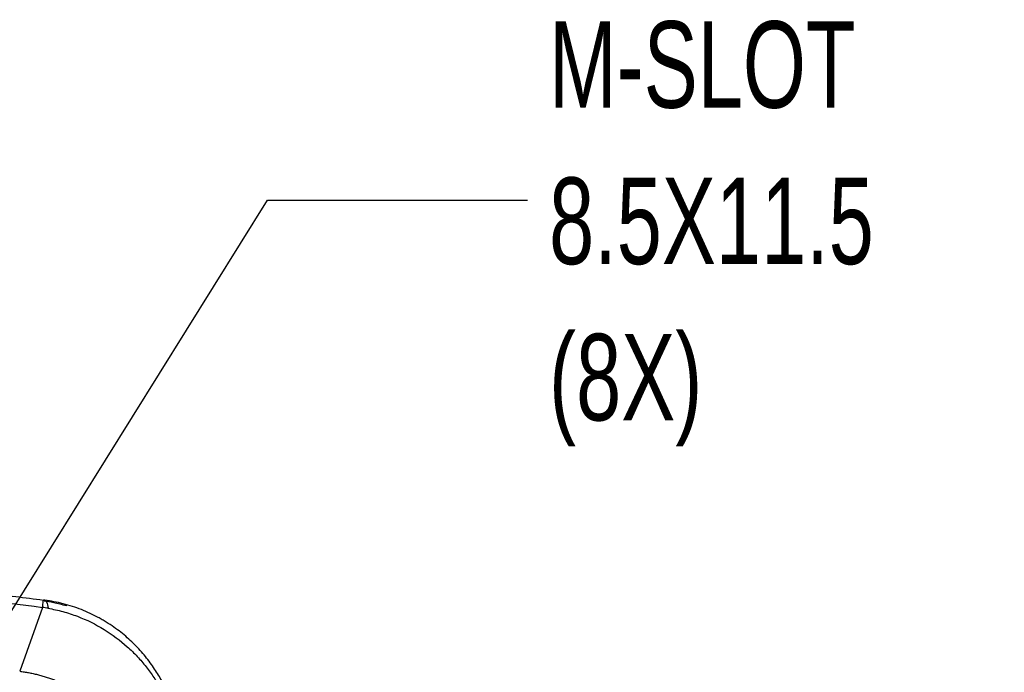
# Model space of a CAD drawing. Header units: millimetres. Extents: x 19 to 819, y 19 to 629.
# Tile 40 of 54: x 547 to 620, y 263 to 310. Entities that reach past the tile are written whole.
import ezdxf

# ---------------------------------------------------------------- set-up
doc = ezdxf.new("R2010")
doc.units = ezdxf.units.MM
doc.header["$LTSCALE"] = 3
doc.layers.add('DIMENSIONS', color=140, linetype='Continuous', lineweight=25)
doc.styles.add('SLDTEXTSTYLE0', font='TXT', dxfattribs={"width": 0.7})
doc.dimstyles.new('SLDDIMSTYLE5', dxfattribs={"dimtxt": 0.18, "dimasz": 9.906, "dimexe": 0, "dimexo": 0.0625, "dimgap": 0, "dimtad": 0, "dimtih": 1, "dimtoh": 1, "dimdec": 0, "dimrnd": 1e-09, "dimzin": 0, "dimdsep": 46, "dimtxsty": 'Standard', "dimsah": 1, "dimcen": 0.09, "dimadec": 0, "dimazin": 0, "dimtfac": 9.906, "dimtdec": 0, "dimtofl": 0, "dimtmove": 0, "dimatfit": 3, "dimfxl": 0, "dimfrac": 2, "dimtolj": 1, "dimtzin": 0, "dimarcsym": 0})

msp = doc.modelspace()

# ---------------------------------------------------------------- linework, layer by layer
msp.add_line((549.142, 267.371), (547.474, 262.688))
at = {"flags": 128}
for points in [[(549.142, 267.371), (549.159, 267.497), (549.173, 267.606), (549.185, 267.699), (549.195, 267.775), (549.202, 267.834), (549.208, 267.876), (549.211, 267.902), (549.212, 267.909)], [(549.318, 267.896), (549.357, 267.882), (549.392, 267.852), (549.426, 267.804), (549.457, 267.738), (549.485, 267.655), (549.511, 267.555), (549.534, 267.438), (549.554, 267.305)]]:
    msp.add_lwpolyline(points, dxfattribs=at)
for points, knots in [([(539.376, 269.057), (540.01, 268.99), (541.289, 268.855), (543.224, 268.639), (545.192, 268.41), (547.191, 268.167), (548.535, 267.996), (549.212, 267.909)], [0, 0, 0, 0, 0.193189, 0.389783, 0.589783, 0.793189, 1, 1, 1, 1]), ([(550.917, 267.476), (550.585, 267.562), (549.936, 267.731), (549.492, 267.794), (549.275, 267.824)], [0, 0, 0, 0, 0.5111335, 1, 1, 1, 1]), ([(559.467, 255.785), (559.466, 256.351), (559.429, 256.916), (559.284, 258.026), (559.176, 258.573), (558.886, 259.67), (558.703, 260.219), (558.349, 261.063), (558.217, 261.349), (557.923, 261.927), (557.76, 262.219), (557.393, 262.811), (557.189, 263.112), (556.841, 263.575), (556.715, 263.732), (556.465, 264.031), (556.337, 264.178), (555.939, 264.607), (555.658, 264.883), (555.054, 265.416), (554.729, 265.674), (554.197, 266.05), (554.013, 266.172), (553.726, 266.351), (553.628, 266.409), (553.478, 266.496), (553.426, 266.526), (553.33, 266.58), (553.282, 266.606), (552.845, 266.842), (552.432, 267.036), (551.569, 267.376), (551.118, 267.522), (550.209, 267.754), (549.757, 267.839), (549.318, 267.896)], [0, 0, 0, 0, 0.125, 0.125, 0.25, 0.25, 0.375, 0.375, 0.4375, 0.4375, 0.5, 0.5, 0.5625, 0.5625, 0.59375, 0.59375, 0.625, 0.625, 0.6875, 0.6875, 0.75, 0.75, 0.78125, 0.78125, 0.796875, 0.796875, 0.804688, 0.804688, 0.8125, 0.8125, 0.875, 0.875, 0.9375, 0.9375, 1, 1, 1, 1]), ([(549.554, 267.305), (549.486, 267.317), (549.349, 267.34), (549.211, 267.361), (549.142, 267.371)], [0, 0, 0, 0, 0.5002, 1, 1, 1, 1]), ([(549.554, 267.305), (549.919, 267.242), (550.282, 267.161), (551.002, 266.964), (551.356, 266.848), (552.387, 266.456), (553.039, 266.133), (554.278, 265.371), (554.841, 264.946), (555.612, 264.256), (555.857, 264.016), (556.319, 263.523), (556.535, 263.272), (556.941, 262.761), (557.13, 262.5), (557.486, 261.968), (557.653, 261.697), (558.113, 260.88), (558.372, 260.325), (558.803, 259.194), (558.976, 258.618), (559.236, 257.448), (559.322, 256.853), (559.364, 256.271)], [0, 0, 0, 0, 0.0625, 0.0625, 0.125, 0.125, 0.25, 0.25, 0.375, 0.375, 0.4375, 0.4375, 0.5, 0.5, 0.5625, 0.5625, 0.625, 0.625, 0.75, 0.75, 0.875, 0.875, 1, 1, 1, 1]), ([(547.474, 262.688), (547.584, 262.673), (547.802, 262.643), (548.128, 262.585), (548.453, 262.519), (548.776, 262.443), (549.098, 262.357), (549.416, 262.263), (549.732, 262.158), (550.045, 262.045), (550.354, 261.923), (550.659, 261.792), (550.959, 261.652), (551.255, 261.504), (552.068, 261.066), (553.351, 260.187), (554.856, 258.678), (556.093, 256.889), (556.835, 255.265), (557.265, 253.862), (557.457, 252.979), (557.575, 252.183), (557.648, 251.463), (557.66, 250.927), (557.667, 250.632)], [0, 0, 0, 0, 0.019174, 0.038386, 0.057629, 0.076895, 0.096177, 0.115468, 0.134762, 0.154049, 0.173324, 0.192578, 0.211805, 0.230997, 0.250147, 0.37258, 0.499824, 0.618963, 0.749484, 0.808658, 0.874205, 0.906548, 0.948663, 1, 1, 1, 1])]:
    msp.add_open_spline(points, degree=3, knots=knots)
for points in [[(539.384, 268.511), (542.64, 268.171), (545.893, 267.791), (549.142, 267.371)], [(549.318, 267.896), (549.283, 267.9), (549.248, 267.905), (549.212, 267.909)]]:
    msp.add_open_spline(points, degree=3)

# ---------------------------------------------------------------- texts
at = {"layer": 'DIMENSIONS', "char_height": 6.35, "attachment_point": 1, "style": 'SLDTEXTSTYLE0'}
for s, insert in [('M-SLOT', (586.272, 310.37)), ('8.5X11.5', (586.272, 298.903)), ('(8X)', (586.272, 287.437))]:
    msp.add_mtext(s, dxfattribs=dict(at, insert=insert))

# ---------------------------------------------------------------- leaders
at = {"layer": 'DIMENSIONS'}
msp.add_leader([(538.653, 253.926), (565.646, 297.246), (584.696, 297.246)], dimstyle='SLDDIMSTYLE5', dxfattribs=at)

doc.saveas('drawing.dxf')
